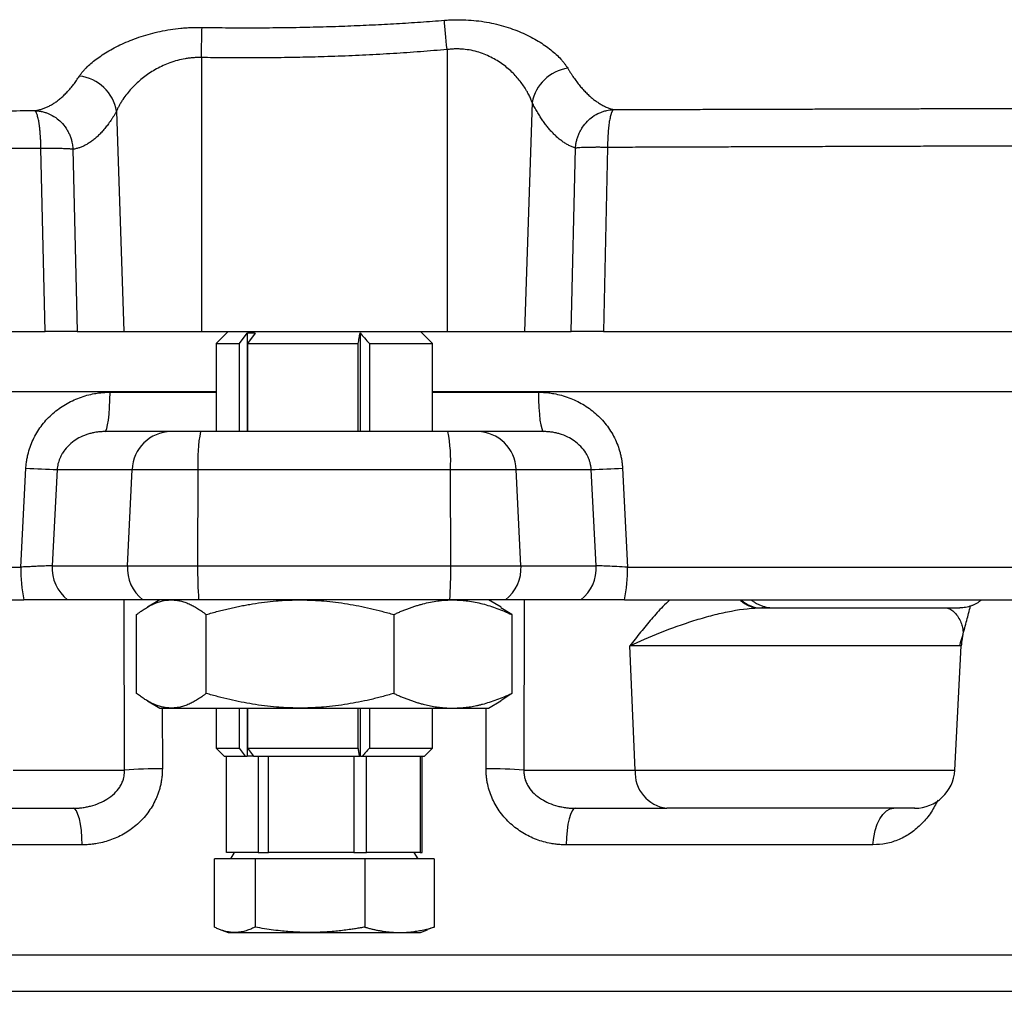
# Model space of a CAD drawing. Extents: x 167 to 762, y 3 to 2086.
# Tile 4 of 16: x 426 to 549, y 149 to 271. Entities that reach past the tile are written whole.
import ezdxf

# ---------------------------------------------------------------- set-up
doc = ezdxf.new("R2010")
doc.units = 0
doc.layers.get('0').update_dxf_attribs({"linetype": 'CONTINUOUS'})

msp = doc.modelspace()

# ---------------------------------------------------------------- linework, layer by layer
at = {"color": 7, "linetype": 'CONTINUOUS'}
for p, q in [((479.67, 266.91), (479.67, 231.75)), ((449.01, 265.91), (449.01, 231.75)), ((490.29, 260.31), (489.33, 231.75)), ((438.43, 259.21), (439.35, 231.75)), ((429.5, 231.75), (428.98, 254.55)), ((432.97, 254.47), (433.5, 231.75)), ((495.18, 231.75), (495.71, 254.62)), ((499.7, 254.71), (499.18, 231.75)), ((342.54, 231.75), (429.5, 231.75)), ((433.5, 231.75), (439.35, 231.75)), ((439.35, 231.75), (449.01, 231.75)), ((449.01, 231.75), (479.67, 231.75)), ((452.34, 231.75), (450.84, 230.25)), ((453.75, 230.25), (454.72, 231.54)), ((454.72, 231.54), (454.72, 219.25)), ((455.72, 231.54), (454.75, 230.25)), ((468.81, 231.57), (468.81, 219.25)), ((477.84, 230.25), (476.34, 231.75)), ((479.67, 231.75), (489.33, 231.75)), ((489.33, 231.75), (495.18, 231.75)), ((499.18, 231.75), (586.14, 231.75)), ((450.84, 230.25), (450.84, 219.25)), ((450.84, 230.25), (453.75, 230.25)), ((453.75, 219.25), (453.75, 230.25)), ((454.75, 230.25), (454.75, 219.25)), ((454.75, 230.25), (468.59, 230.25)), ((468.59, 219.25), (468.59, 230.25)), ((469.98, 230.25), (477.84, 230.25)), ((469.98, 230.25), (469.98, 219.25)), ((477.84, 219.25), (477.84, 230.25)), ((262.28, 224.25), (450.84, 224.25)), ((437.61, 224.16), (450.84, 224.16)), ((477.84, 224.25), (666.4, 224.25)), ((477.84, 224.16), (491.07, 224.16)), ((445.21, 219.25), (436.95, 219.25)), ((491.73, 219.25), (483.47, 219.25)), ((426.48, 202.33), (427.11, 214.68)), ((431.02, 214.51), (430.39, 202.51)), ((431.02, 214.51), (440.39, 214.51)), ((439.78, 202.51), (440.39, 214.51)), ((440.39, 214.51), (448.59, 214.51)), ((448.55, 202.51), (448.59, 214.51)), ((448.59, 214.51), (480.09, 214.51)), ((480.13, 202.51), (480.09, 214.51)), ((480.09, 214.51), (488.29, 214.51)), ((488.9, 202.51), (488.29, 214.51)), ((488.29, 214.51), (497.66, 214.51)), ((498.29, 202.51), (497.66, 214.51)), ((501.57, 214.68), (502.2, 202.33)), ((265.46, 202.33), (426.48, 202.33)), ((430.39, 202.51), (439.78, 202.51)), ((439.78, 202.51), (448.55, 202.51)), ((448.55, 202.51), (480.13, 202.51)), ((480.13, 202.51), (488.9, 202.51)), ((488.9, 202.51), (498.29, 202.51)), ((502.2, 202.33), (663.22, 202.33)), ((441.7, 198.25), (432.32, 198.25)), ((439.41, 176.99), (439.37, 198.25)), ((443.84, 198.25), (442.27, 197.34)), ((486.41, 197.34), (484.84, 198.25)), ((496.36, 198.25), (486.98, 198.25)), ((489.31, 198.25), (489.27, 176.99)), ((487.75, 196.42), (486.38, 197.27)), ((518.85, 197.25), (519.13, 197.32)), ((518.85, 197.25), (520.17, 197.25)), ((520.52, 197.25), (543.67, 197.25)), ((440.93, 186.58), (440.93, 196.42)), ((449.61, 186.58), (449.61, 196.42)), ((473.03, 196.42), (473.03, 186.58)), ((487.75, 196.42), (487.75, 186.58)), ((544.02, 193.74), (543.96, 193.38)), ((503.14, 176.99), (502.49, 192.51)), ((543.85, 192.51), (502.49, 192.51)), ((543.03, 176.99), (543.85, 192.51)), ((442.27, 185.66), (443.84, 184.75)), ((484.84, 184.75), (486.38, 185.64)), ((487.75, 186.58), (486.38, 185.64)), ((443.84, 184.75), (445.27, 184.75)), ((444.12, 184.75), (444.14, 177.16)), ((445.27, 184.75), (461.32, 184.75)), ((450.84, 184.75), (450.84, 179.75)), ((453.75, 179.75), (453.75, 184.75)), ((454.72, 184.75), (454.72, 178.75)), ((454.75, 184.75), (454.75, 179.75)), ((461.32, 184.75), (480.39, 184.75)), ((468.59, 179.75), (468.59, 184.75)), ((468.81, 184.75), (468.81, 178.75)), ((469.98, 184.75), (469.98, 179.75)), ((477.84, 179.75), (477.84, 184.75)), ((480.39, 184.75), (484.84, 184.75)), ((484.54, 177.16), (484.56, 184.75)), ((450.84, 179.75), (451.84, 178.75)), ((450.84, 179.75), (453.75, 179.75)), ((454.5, 178.75), (453.75, 179.75)), ((454.75, 179.75), (468.59, 179.75)), ((454.75, 179.75), (455.5, 178.75)), ((469.98, 179.75), (477.84, 179.75)), ((476.84, 178.75), (477.84, 179.75)), ((451.84, 178.75), (454.5, 178.75)), ((452.13, 166.75), (452.13, 178.75)), ((454.5, 178.75), (454.72, 178.75)), ((455.5, 178.75), (454.72, 178.75)), ((455.5, 178.75), (468.76, 178.75)), ((456.09, 178.75), (456.09, 166.75)), ((457.39, 166.75), (457.39, 178.75)), ((468.05, 178.75), (468.05, 166.75)), ((468.76, 178.75), (468.8, 178.75)), ((468.87, 178.75), (468.8, 178.75)), ((468.87, 178.75), (469.1, 178.75)), ((469.1, 178.75), (476.84, 178.75)), ((469.6, 166.75), (469.6, 178.75)), ((476.31, 178.75), (476.31, 166.75)), ((476.55, 166.75), (476.55, 178.75)), ((425.54, 176.99), (439.41, 176.99)), ((489.27, 176.99), (503.14, 176.99)), ((503.14, 176.99), (543.03, 176.99)), ((421.58, 172.25), (432.99, 172.25)), ((495.69, 172.25), (507.1, 172.25)), ((434.15, 167.68), (395.85, 167.68)), ((532.83, 167.68), (494.53, 167.68)), ((450.63, 157.42), (450.63, 165.95)), ((455.72, 165.95), (450.63, 165.95)), ((453.25, 166.75), (452.13, 166.75)), ((453.09, 166.75), (452.63, 165.95)), ((454.96, 166.75), (453.25, 166.75)), ((456.09, 166.75), (454.96, 166.75)), ((469.42, 165.95), (455.72, 165.95)), ((455.72, 165.95), (455.72, 157.42)), ((456.09, 166.75), (457.39, 166.75)), ((460.41, 166.75), (457.39, 166.75)), ((465.03, 166.75), (460.41, 166.75)), ((468.05, 166.75), (465.03, 166.75)), ((468.05, 166.75), (469.6, 166.75)), ((469.42, 165.95), (469.42, 157.42)), ((478.05, 165.95), (469.42, 165.95)), ((471.5, 166.75), (469.6, 166.75)), ((474.4, 166.75), (471.5, 166.75)), ((476.31, 166.75), (474.4, 166.75)), ((476.05, 165.95), (475.58, 166.75)), ((476.31, 166.75), (476.55, 166.75)), ((478.05, 165.95), (478.05, 157.42)), ((478.05, 157.42), (477.24, 157.11)), ((451.43, 157.08), (452.34, 156.75)), ((452.34, 156.75), (453.18, 156.75)), ((453.18, 156.75), (462.57, 156.75)), ((462.57, 156.75), (473.73, 156.75)), ((473.73, 156.75), (476.34, 156.75)), ((476.34, 156.75), (477.25, 157.08)), ((334.94, 153.98), (464.34, 153.98)), ((464.34, 153.98), (593.74, 153.98))]:
    msp.add_line(p, q, dxfattribs=at)
at = {"color": 7, "linetype": 'CONTINUOUS', "flags": 128}
for points in [[(479.67, 266.91), (479.62, 267.44), (479.58, 267.95), (479.53, 268.45), (479.49, 268.93), (479.45, 269.39), (479.41, 269.82), (479.37, 270.21), (479.34, 270.57)], [(449.01, 265.91), (449.02, 266.46), (449.03, 266.99), (449.04, 267.51), (449.05, 268.01), (449.06, 268.48), (449.07, 268.92), (449.08, 269.32), (449.09, 269.68)], [(436.95, 219.25), (437.08, 219.34), (437.2, 219.62), (437.31, 220.07), (437.41, 220.68), (437.49, 221.42), (437.56, 222.27), (437.6, 223.2), (437.61, 224.16)], [(491.07, 224.16), (491.08, 223.2), (491.12, 222.27), (491.19, 221.42), (491.27, 220.68), (491.37, 220.07), (491.48, 219.62), (491.6, 219.34), (491.73, 219.25)], [(434.15, 167.68), (434.11, 168.59), (434.03, 169.46), (433.92, 170.25), (433.78, 170.93), (433.6, 171.49), (433.41, 171.91), (433.21, 172.16), (432.99, 172.25)], [(495.69, 172.25), (495.47, 172.16), (495.27, 171.91), (495.08, 171.49), (494.9, 170.93), (494.76, 170.25), (494.65, 169.46), (494.57, 168.59), (494.53, 167.68)], [(532.83, 167.68), (532.92, 168.59), (533.09, 169.46), (533.35, 170.25), (533.68, 170.93), (534.06, 171.49), (534.5, 171.91), (534.96, 172.16), (535.45, 172.25)]]:
    msp.add_lwpolyline(points, dxfattribs=at)
at = {"color": 7, "linetype": 'CONTINUOUS'}
for centre, radius, start, end in [((495.55, 259.28), 5.36, 98.7636, 168.9094), ((433.16, 258.29), 5.35, 9.9676, 83.1625), ((445.29, 214.34), 4.91, 90.941, 178.0438), ((466.88, 215.65), 18.33, 168.6737, 183.5604), ((461.8, 215.65), 18.33, 356.4396, 11.3263), ((483.39, 214.34), 4.91, 1.9562, 89.059), ((438.5, 425.67), 211.29, 266.9116, 267.971), ((490.18, 425.67), 211.29, 272.029, 273.0884), ((444.72, 201.94), 18.24, 178.7672, 191.6847), ((435.45, 202.23), 5.07, 176.8363, 231.7861), ((444.84, 202.23), 5.07, 176.8362, 231.7861), ((501.76, 201.98), 53.22, 179.4297, 184.0212), ((426.92, 201.98), 53.22, 355.9789, 0.5702), ((483.84, 202.23), 5.07, 308.214, 3.1637), ((493.23, 202.23), 5.07, 308.2139, 3.1637), ((483.96, 201.94), 18.24, 348.3153, 1.2328), ((518.74, 200.82), 3.58, 227.3271, 267.1037), ((518.91, 200.91), 3.67, 227.9961, 269.0922), ((548.84, 192.25), 5, 166.9016, 177), ((443.3, 135.63), 41.54, 88.8451, 95.3737), ((485.38, 135.63), 41.54, 84.6263, 91.1549), ((507.64, 176.73), 4.51, 176.7053, 263.0871), ((538.04, 177.25), 5, 270, 357)]:
    msp.add_arc(centre, radius, start, end, dxfattribs=at)
for points, knots in [([(449.09, 269.68), (449.65, 269.67), (450.77, 269.65), (452.45, 269.64), (454.13, 269.63), (455.82, 269.63), (457.5, 269.64), (459.18, 269.66), (460.86, 269.68), (462.54, 269.72), (464.69, 269.77), (467.29, 269.86), (470.34, 269.99), (473.36, 270.15), (476.36, 270.34), (478.35, 270.49), (479.34, 270.57)], [0, 0, 0, 0, 0.055606, 0.111189, 0.166758, 0.222316, 0.277866, 0.333412, 0.388958, 0.444508, 0.500065, 0.60155, 0.702245, 0.80219, 0.901429, 1, 1, 1, 1]), ([(479.34, 270.57), (479.45, 270.58), (479.68, 270.59), (480.01, 270.61), (480.35, 270.63), (480.68, 270.63), (481.01, 270.64), (481.35, 270.64), (481.68, 270.63), (482.34, 270.6), (483.33, 270.53), (484.6, 270.35), (485.84, 270.09), (487.41, 269.66), (489.23, 268.97), (490.8, 268.14), (491.9, 267.43), (492.64, 266.87), (493.31, 266.3), (493.79, 265.82), (494.12, 265.44), (494.35, 265.15), (494.56, 264.86), (494.68, 264.67), (494.73, 264.58)], [0, 0, 0, 0, 0.015666, 0.031298, 0.046903, 0.06249, 0.078068, 0.093645, 0.109231, 0.124834, 0.187175, 0.250007, 0.311943, 0.37476, 0.499814, 0.624846, 0.687075, 0.749525, 0.812204, 0.874605, 0.906244, 0.937663, 0.968902, 1, 1, 1, 1]), ([(433.79, 263.6), (433.82, 263.65), (433.89, 263.75), (434, 263.89), (434.11, 264.04), (434.23, 264.19), (434.37, 264.34), (434.51, 264.5), (434.78, 264.77), (435.21, 265.18), (435.88, 265.71), (436.63, 266.24), (437.73, 266.93), (439.3, 267.73), (441.09, 268.43), (442.64, 268.9), (443.86, 269.19), (445.13, 269.42), (446.21, 269.56), (447.09, 269.63), (447.75, 269.67), (448.42, 269.69), (448.86, 269.68), (449.09, 269.68)], [0, 0, 0, 0, 0.017654, 0.035357, 0.053118, 0.070944, 0.088842, 0.106821, 0.124888, 0.186936, 0.249481, 0.312299, 0.375172, 0.499296, 0.624038, 0.686967, 0.749046, 0.8121, 0.874481, 0.905981, 0.937357, 0.968675, 1, 1, 1, 1]), ([(479.67, 266.91), (479.11, 266.87), (478.01, 266.77), (476.34, 266.64), (474.66, 266.52), (472.97, 266.41), (471.27, 266.31), (469.55, 266.22), (467.83, 266.14), (466.1, 266.07), (463.91, 266), (461.29, 265.93), (458.22, 265.88), (455.15, 265.86), (452.08, 265.87), (450.04, 265.9), (449.01, 265.91)], [0, 0, 0, 0, 0.054187, 0.108711, 0.163575, 0.21878, 0.274329, 0.330224, 0.386468, 0.443061, 0.500006, 0.599999, 0.699985, 0.799974, 0.899975, 1, 1, 1, 1]), ([(490.29, 260.31), (490.27, 260.37), (490.22, 260.51), (490.13, 260.73), (490.03, 260.96), (489.91, 261.22), (489.77, 261.49), (489.61, 261.78), (489.36, 262.18), (488.89, 262.87), (488.08, 263.84), (487.06, 264.76), (486.12, 265.42), (485.35, 265.87), (484.53, 266.26), (483.64, 266.59), (482.7, 266.83), (481.87, 266.95), (481.2, 266.99), (480.69, 266.99), (480.18, 266.97), (479.84, 266.93), (479.67, 266.91)], [0, 0, 0, 0, 0.021133, 0.044223, 0.069273, 0.096285, 0.125263, 0.156563, 0.187905, 0.250368, 0.37489, 0.499932, 0.564779, 0.624808, 0.688998, 0.749446, 0.813075, 0.874582, 0.905875, 0.937151, 0.968497, 1, 1, 1, 1]), ([(449.01, 265.91), (448.93, 265.92), (448.76, 265.92), (448.51, 265.92), (448.25, 265.91), (448, 265.89), (447.75, 265.87), (447.49, 265.84), (447.24, 265.81), (446.75, 265.73), (446.02, 265.57), (445.1, 265.28), (444.22, 264.92), (443.13, 264.37), (441.92, 263.56), (440.92, 262.71), (440.21, 261.98), (439.7, 261.37), (439.27, 260.8), (438.96, 260.3), (438.74, 259.91), (438.56, 259.55), (438.47, 259.32), (438.43, 259.21)], [0, 0, 0, 0, 0.0155685, 0.0311635, 0.046794, 0.062469, 0.0781975, 0.0939884, 0.1098503, 0.125792, 0.1871531, 0.2513086, 0.3119429, 0.3766667, 0.5012919, 0.6258477, 0.6806019, 0.7510464, 0.8302607, 0.8750956, 0.9201303, 0.9617615, 1, 1, 1, 1]), ([(494.73, 264.58), (494.79, 264.48), (494.91, 264.28), (495.1, 263.99), (495.28, 263.7), (495.47, 263.43), (495.66, 263.16), (495.85, 262.9), (496.05, 262.64), (496.24, 262.4), (496.44, 262.16), (496.65, 261.93), (496.85, 261.71), (497.06, 261.5), (497.27, 261.29), (497.54, 261.05), (497.87, 260.76), (498.27, 260.46), (498.68, 260.19), (499.11, 259.94), (499.54, 259.73), (499.99, 259.55), (500.3, 259.47), (500.45, 259.43)], [0, 0, 0, 0, 0.034385, 0.068993, 0.10382, 0.138862, 0.174115, 0.209573, 0.245233, 0.281089, 0.317138, 0.353373, 0.38979, 0.426385, 0.463152, 0.500086, 0.567053, 0.635599, 0.705671, 0.777209, 0.850152, 0.924438, 1, 1, 1, 1]), ([(428.17, 259.29), (428.25, 259.3), (428.4, 259.32), (428.62, 259.36), (428.84, 259.41), (429.06, 259.48), (429.28, 259.55), (429.49, 259.63), (429.7, 259.71), (429.9, 259.81), (430.11, 259.91), (430.31, 260.02), (430.51, 260.14), (430.7, 260.27), (430.9, 260.4), (431.16, 260.6), (431.5, 260.87), (431.9, 261.25), (432.3, 261.65), (432.69, 262.09), (433.07, 262.56), (433.43, 263.06), (433.67, 263.42), (433.79, 263.6)], [0, 0, 0, 0, 0.037834, 0.07537, 0.112601, 0.149521, 0.186122, 0.222398, 0.258342, 0.293948, 0.329209, 0.364119, 0.398671, 0.432861, 0.466682, 0.500128, 0.573672, 0.64656, 0.718757, 0.790232, 0.860951, 0.930883, 1, 1, 1, 1]), ([(365.42, 259.25), (365.86, 259.25), (366.75, 259.25), (368.1, 259.25), (369.46, 259.25), (370.84, 259.25), (372.22, 259.25), (373.62, 259.25), (375.03, 259.25), (376.45, 259.25), (377.88, 259.25), (379.33, 259.25), (380.78, 259.25), (382.25, 259.25), (383.73, 259.25), (385.23, 259.25), (386.73, 259.25), (388.25, 259.25), (389.78, 259.25), (391.32, 259.25), (392.87, 259.26), (394.43, 259.26), (396.01, 259.26), (397.6, 259.26), (399.2, 259.26), (400.81, 259.26), (402.44, 259.26), (404.07, 259.26), (405.72, 259.26), (407.38, 259.27), (409.05, 259.27), (410.73, 259.27), (412.43, 259.27), (414.13, 259.27), (415.85, 259.27), (417.58, 259.28), (419.31, 259.28), (421.07, 259.28), (422.83, 259.28), (424.6, 259.28), (426.38, 259.29), (427.58, 259.29), (428.17, 259.29)], [0, 0, 0, 0, 0.022585, 0.045294, 0.068125, 0.091079, 0.114156, 0.137356, 0.160679, 0.184125, 0.207695, 0.231388, 0.255205, 0.279145, 0.303209, 0.327397, 0.351709, 0.376144, 0.400704, 0.425388, 0.450196, 0.475128, 0.500185, 0.525366, 0.550672, 0.576101, 0.601656, 0.627335, 0.653139, 0.679068, 0.705122, 0.731302, 0.757606, 0.784036, 0.810592, 0.837273, 0.864079, 0.891012, 0.91807, 0.945254, 0.972564, 1, 1, 1, 1]), ([(428.17, 259.29), (428.25, 259.29), (428.38, 259.28), (428.58, 259.26), (428.75, 259.24), (428.9, 259.22), (429.15, 259.17), (429.48, 259.09), (430.1, 258.86), (430.8, 258.48), (431.54, 257.85), (432.05, 257.24), (432.38, 256.67), (432.59, 256.23), (432.75, 255.79), (432.86, 255.39), (432.92, 255.05), (432.96, 254.75), (432.97, 254.56), (432.97, 254.47)], [0, 0, 0, 0, 0.0294069, 0.0558229, 0.0792469, 0.0996789, 0.11712, 0.1830793, 0.2407786, 0.3840152, 0.4999221, 0.6307686, 0.6995005, 0.7592319, 0.8254906, 0.8828904, 0.9241897, 0.96266, 1, 1, 1, 1]), ([(428.98, 254.55), (428.98, 254.63), (428.98, 254.79), (428.98, 255.02), (428.97, 255.25), (428.96, 255.49), (428.95, 255.72), (428.94, 255.95), (428.92, 256.18), (428.9, 256.4), (428.88, 256.63), (428.86, 256.84), (428.84, 257.06), (428.82, 257.27), (428.79, 257.47), (428.76, 257.66), (428.71, 258.01), (428.61, 258.47), (428.5, 258.82), (428.42, 259.01), (428.37, 259.11), (428.31, 259.19), (428.25, 259.26), (428.2, 259.28), (428.17, 259.29)], [0, 0, 0, 0, 0.0315863, 0.063407, 0.0954662, 0.1277681, 0.1603169, 0.1931165, 0.2261709, 0.2594839, 0.2930591, 0.3269, 0.3610101, 0.3953924, 0.4300499, 0.4649853, 0.500201, 0.6231346, 0.758771, 0.7962376, 0.839092, 0.8873377, 0.9409751, 1, 1, 1, 1]), ([(495.71, 254.62), (495.64, 254.64), (495.5, 254.68), (495.3, 254.76), (495.09, 254.85), (494.89, 254.95), (494.68, 255.06), (494.48, 255.17), (494.28, 255.3), (494.08, 255.44), (493.88, 255.59), (493.68, 255.74), (493.48, 255.91), (493.29, 256.09), (493.09, 256.27), (492.85, 256.52), (492.56, 256.84), (492.22, 257.25), (491.88, 257.68), (491.56, 258.15), (491.23, 258.64), (490.91, 259.16), (490.6, 259.72), (490.39, 260.11), (490.29, 260.31)], [0, 0, 0, 0, 0.036045, 0.072017, 0.10792, 0.14376, 0.179543, 0.215274, 0.25096, 0.286606, 0.322218, 0.357802, 0.393363, 0.428907, 0.46444, 0.499969, 0.563074, 0.62594, 0.688599, 0.751087, 0.813436, 0.875682, 0.937858, 1, 1, 1, 1]), ([(495.71, 254.62), (495.71, 254.69), (495.72, 254.83), (495.75, 255.04), (495.78, 255.26), (495.84, 255.55), (495.94, 255.92), (496.1, 256.35), (496.31, 256.79), (496.64, 257.35), (497.14, 257.96), (497.87, 258.58), (498.55, 258.97), (499.16, 259.2), (499.57, 259.31), (500.01, 259.39), (500.29, 259.41), (500.45, 259.43)], [0, 0, 0, 0, 0.027866, 0.056258, 0.085914, 0.117359, 0.174788, 0.241068, 0.300812, 0.36943, 0.500095, 0.616074, 0.758962, 0.816821, 0.882672, 0.933018, 1, 1, 1, 1]), ([(500.45, 259.43), (500.44, 259.42), (500.41, 259.4), (500.38, 259.37), (500.34, 259.33), (500.31, 259.28), (500.28, 259.23), (500.25, 259.17), (500.22, 259.11), (500.2, 259.05), (500.13, 258.88), (500.04, 258.54), (499.94, 258.03), (499.87, 257.57), (499.83, 257.2), (499.79, 256.81), (499.76, 256.4), (499.74, 255.98), (499.72, 255.56), (499.7, 255.13), (499.7, 254.85), (499.7, 254.71)], [0, 0, 0, 0, 0.0317564, 0.0622923, 0.0916069, 0.1196999, 0.1465711, 0.1722207, 0.1966491, 0.2198571, 0.2418453, 0.3763284, 0.4998909, 0.565284, 0.6298126, 0.6934952, 0.7563524, 0.8184069, 0.8796826, 0.940205, 1, 1, 1, 1]), ([(500.45, 259.43), (500.91, 259.43), (501.81, 259.43), (503.17, 259.43), (504.51, 259.44), (505.83, 259.44), (507.13, 259.44), (508.42, 259.45), (509.69, 259.45), (510.95, 259.45), (512.19, 259.46), (513.41, 259.46), (514.62, 259.46), (515.81, 259.47), (516.99, 259.47), (518.15, 259.47), (519.29, 259.48), (520.42, 259.48), (521.53, 259.48), (522.62, 259.49), (523.7, 259.49), (524.76, 259.49), (525.81, 259.5), (526.84, 259.5), (527.86, 259.5), (528.85, 259.51), (529.84, 259.51), (530.81, 259.51), (531.76, 259.51), (532.69, 259.52), (533.61, 259.52), (534.52, 259.52), (535.41, 259.53), (536.28, 259.53), (537.14, 259.53), (537.98, 259.53), (538.81, 259.54), (539.62, 259.54), (540.42, 259.54), (541.2, 259.54), (541.96, 259.55), (542.72, 259.55), (543.45, 259.55), (544.17, 259.55), (544.88, 259.56), (545.57, 259.56), (546.24, 259.56), (548.44, 259.57), (552.35, 259.58), (557.81, 259.6), (563.32, 259.62), (567.8, 259.64), (571.4, 259.66), (574.12, 259.67), (576.77, 259.68), (579.36, 259.69), (581.87, 259.7), (584.32, 259.71), (586.7, 259.73), (588.25, 259.73), (589.02, 259.74)], [0, 0, 0, 0, 0.014367, 0.02858, 0.04264, 0.056547, 0.0703, 0.0839, 0.097346, 0.110638, 0.123776, 0.136761, 0.149591, 0.162267, 0.174789, 0.187156, 0.19937, 0.211428, 0.223332, 0.235082, 0.246677, 0.258116, 0.269402, 0.280532, 0.291507, 0.302327, 0.312992, 0.323501, 0.333855, 0.344054, 0.354098, 0.363986, 0.373719, 0.383296, 0.392717, 0.401983, 0.411092, 0.420046, 0.428845, 0.437487, 0.445973, 0.454303, 0.462477, 0.470495, 0.478356, 0.486061, 0.49361, 0.501003, 0.559631, 0.625945, 0.687799, 0.750496, 0.783638, 0.816222, 0.848248, 0.879716, 0.910627, 0.940978, 0.970769, 1, 1, 1, 1]), ([(438.43, 259.21), (438.37, 259.11), (438.25, 258.91), (438.07, 258.61), (437.89, 258.33), (437.7, 258.05), (437.52, 257.79), (437.33, 257.54), (437.14, 257.29), (436.95, 257.06), (436.76, 256.83), (436.57, 256.61), (436.38, 256.41), (436.18, 256.21), (435.99, 256.03), (435.73, 255.79), (435.4, 255.53), (435, 255.25), (434.6, 255.01), (434.2, 254.82), (433.8, 254.66), (433.39, 254.54), (433.11, 254.49), (432.97, 254.47)], [0, 0, 0, 0, 0.035542, 0.071085, 0.106636, 0.142202, 0.177788, 0.213402, 0.249048, 0.284735, 0.320467, 0.356252, 0.392095, 0.428002, 0.463981, 0.500037, 0.571108, 0.642219, 0.713417, 0.784749, 0.856259, 0.927995, 1, 1, 1, 1]), ([(428.98, 254.55), (428.53, 254.55), (427.62, 254.55), (426.25, 254.55), (424.89, 254.55), (423.52, 254.55), (422.16, 254.54), (420.79, 254.54), (419.43, 254.54), (418.07, 254.54), (416.71, 254.54), (415.35, 254.54), (413.99, 254.53), (412.64, 254.53), (411.28, 254.53), (409.93, 254.53), (408.58, 254.53), (407.22, 254.53), (405.88, 254.53), (404.53, 254.53), (403.18, 254.52), (401.84, 254.52), (400.49, 254.52), (399.15, 254.52), (397.81, 254.52), (396.48, 254.52), (395.14, 254.52), (393.81, 254.52), (392.48, 254.52), (391.15, 254.52), (389.82, 254.51), (388.5, 254.51), (387.18, 254.51), (385.86, 254.51), (384.54, 254.51), (383.23, 254.51), (381.92, 254.51), (380.61, 254.51), (379.31, 254.51), (378, 254.51), (376.7, 254.51), (375.41, 254.51), (374.11, 254.51), (372.82, 254.51), (371.54, 254.51), (370.25, 254.51), (368.97, 254.51), (368.12, 254.51), (367.7, 254.51)], [0, 0, 0, 0, 0.021383, 0.042781, 0.064196, 0.085626, 0.107072, 0.128534, 0.150011, 0.171505, 0.193014, 0.21454, 0.236081, 0.257638, 0.27921, 0.300799, 0.322403, 0.344024, 0.36566, 0.387312, 0.40898, 0.430663, 0.452363, 0.474078, 0.495809, 0.517556, 0.539319, 0.561098, 0.582892, 0.604703, 0.626529, 0.648371, 0.670229, 0.692103, 0.713993, 0.735898, 0.757819, 0.779757, 0.80171, 0.823678, 0.845663, 0.867664, 0.88968, 0.911712, 0.933761, 0.955825, 0.977904, 1, 1, 1, 1]), ([(432.97, 254.47), (432.96, 254.47), (432.92, 254.47), (432.84, 254.48), (432.73, 254.49), (432.6, 254.51), (432.39, 254.52), (432.04, 254.54), (431.65, 254.55), (431.31, 254.55), (431.09, 254.56), (430.83, 254.56), (430.53, 254.56), (430.2, 254.56), (429.83, 254.56), (429.42, 254.56), (429.13, 254.56), (428.98, 254.55)], [0, 0, 0, 0, 0.035439, 0.077647, 0.126624, 0.18237, 0.244881, 0.358642, 0.499924, 0.544639, 0.594439, 0.649324, 0.709293, 0.774346, 0.844481, 0.9197, 1, 1, 1, 1]), ([(499.7, 254.71), (499.62, 254.71), (499.47, 254.71), (499.25, 254.71), (499.05, 254.71), (498.85, 254.71), (498.66, 254.72), (498.48, 254.72), (498.31, 254.72), (498.14, 254.71), (497.99, 254.71), (497.85, 254.71), (497.72, 254.71), (497.59, 254.71), (497.48, 254.71), (497.37, 254.71), (497.27, 254.7), (497, 254.7), (496.64, 254.69), (496.26, 254.67), (495.99, 254.65), (495.82, 254.63), (495.74, 254.62), (495.71, 254.62)], [0, 0, 0, 0, 0.040794, 0.080316, 0.118567, 0.155548, 0.191257, 0.225695, 0.258861, 0.290756, 0.32138, 0.350733, 0.378814, 0.405624, 0.431163, 0.45543, 0.478426, 0.500151, 0.641421, 0.755188, 0.855575, 0.937183, 1, 1, 1, 1]), ([(586.58, 255.05), (586.18, 255.05), (585.38, 255.05), (584.19, 255.04), (582.99, 255.03), (581.79, 255.03), (580.59, 255.02), (579.39, 255.01), (578.2, 255.01), (577, 255), (575.81, 255), (574.61, 254.99), (573.42, 254.98), (572.22, 254.98), (571.03, 254.97), (569.84, 254.97), (568.65, 254.96), (567.47, 254.95), (565.27, 254.94), (561.84, 254.93), (556.93, 254.91), (551.35, 254.88), (546.41, 254.86), (542.38, 254.85), (539.49, 254.84), (536.61, 254.83), (533.73, 254.82), (530.85, 254.81), (527.98, 254.8), (525.12, 254.79), (522.26, 254.78), (519.41, 254.77), (516.56, 254.76), (513.73, 254.75), (510.9, 254.74), (508.09, 254.73), (505.28, 254.72), (502.49, 254.71), (500.63, 254.71), (499.7, 254.71)], [0, 0, 0, 0, 0.015447, 0.030823, 0.046127, 0.061359, 0.076519, 0.091607, 0.106624, 0.121569, 0.136442, 0.151244, 0.165974, 0.180632, 0.195218, 0.209732, 0.224175, 0.238546, 0.252846, 0.303676, 0.361645, 0.426753, 0.498999, 0.531845, 0.564486, 0.596923, 0.629156, 0.661184, 0.693008, 0.724627, 0.756042, 0.787252, 0.818258, 0.849059, 0.879656, 0.910049, 0.940237, 0.970221, 1, 1, 1, 1]), ([(433.5, 231.75), (433.48, 231.75), (433.44, 231.75), (433.36, 231.75), (433.29, 231.75), (433.2, 231.75), (433.11, 231.75), (433, 231.75), (432.9, 231.75), (432.79, 231.75), (432.67, 231.75), (432.55, 231.75), (432.42, 231.75), (432.3, 231.75), (432.17, 231.75), (431.98, 231.75), (431.73, 231.75), (431.39, 231.75), (431.04, 231.75), (430.67, 231.75), (430.29, 231.75), (429.9, 231.75), (429.63, 231.75), (429.5, 231.75)], [0, 0, 0, 0, 0.038684, 0.077095, 0.115181, 0.152888, 0.190167, 0.226968, 0.263248, 0.298962, 0.334071, 0.368538, 0.40233, 0.435415, 0.467767, 0.499362, 0.570408, 0.64203, 0.713979, 0.786002, 0.857846, 0.929259, 1, 1, 1, 1]), ([(454.72, 231.54), (454.79, 231.55), (454.92, 231.56), (455.12, 231.57), (455.32, 231.57), (455.52, 231.56), (455.65, 231.55), (455.72, 231.54)], [0, 0, 0, 0, 0.200364, 0.400182, 0.599818, 0.799636, 1, 1, 1, 1]), ([(468.59, 230.25), (468.63, 230.47), (468.7, 230.92), (468.77, 231.35), (468.81, 231.57)], [0, 0, 0, 0, 0.513396, 1, 1, 1, 1]), ([(468.81, 231.57), (469, 231.35), (469.39, 230.92), (469.78, 230.47), (469.98, 230.25)], [0, 0, 0, 0, 0.486604, 1, 1, 1, 1]), ([(499.18, 231.75), (499.11, 231.75), (498.97, 231.75), (498.76, 231.75), (498.55, 231.75), (498.34, 231.75), (498.13, 231.75), (497.93, 231.75), (497.73, 231.75), (497.54, 231.75), (497.35, 231.75), (497.16, 231.75), (496.99, 231.75), (496.81, 231.75), (496.61, 231.75), (496.38, 231.75), (496.13, 231.75), (495.89, 231.75), (495.67, 231.75), (495.48, 231.75), (495.31, 231.75), (495.23, 231.75), (495.18, 231.75)], [0, 0, 0, 0, 0.037901, 0.076027, 0.114341, 0.152805, 0.191382, 0.230033, 0.268719, 0.307399, 0.346035, 0.384588, 0.423017, 0.461286, 0.499357, 0.563461, 0.630508, 0.700263, 0.772444, 0.846718, 0.922707, 1, 1, 1, 1]), ([(427.11, 214.68), (427.12, 214.78), (427.13, 214.96), (427.16, 215.24), (427.19, 215.52), (427.24, 215.79), (427.29, 216.07), (427.35, 216.34), (427.47, 216.84), (427.7, 217.55), (428.09, 218.45), (428.57, 219.3), (429.32, 220.37), (430.44, 221.55), (431.76, 222.51), (432.9, 223.11), (433.8, 223.49), (434.72, 223.79), (435.57, 223.98), (436.32, 224.09), (436.96, 224.15), (437.39, 224.16), (437.61, 224.16)], [0, 0, 0, 0, 0.017845, 0.035661, 0.053464, 0.071271, 0.089097, 0.106958, 0.124872, 0.187309, 0.250101, 0.312231, 0.374813, 0.499823, 0.624796, 0.686989, 0.749446, 0.812012, 0.874705, 0.916502, 0.958219, 1, 1, 1, 1]), ([(491.07, 224.16), (491.18, 224.16), (491.39, 224.16), (491.72, 224.14), (492.04, 224.12), (492.36, 224.09), (492.68, 224.04), (493.21, 223.96), (493.95, 223.79), (494.88, 223.49), (495.77, 223.12), (496.91, 222.51), (498.23, 221.56), (499.36, 220.37), (500.1, 219.31), (500.59, 218.46), (500.98, 217.56), (501.23, 216.78), (501.38, 216.15), (501.47, 215.66), (501.53, 215.18), (501.56, 214.85), (501.57, 214.68)], [0, 0, 0, 0, 0.020852, 0.041672, 0.062479, 0.083289, 0.104122, 0.124995, 0.187555, 0.250029, 0.312553, 0.37485, 0.499755, 0.62433, 0.687108, 0.749488, 0.811977, 0.87419, 0.905725, 0.937145, 0.96854, 1, 1, 1, 1]), ([(436.95, 219.25), (436.86, 219.25), (436.7, 219.24), (436.44, 219.23), (436.19, 219.21), (435.86, 219.17), (435.44, 219.09), (434.77, 218.91), (433.98, 218.61), (433.08, 218.08), (432.31, 217.42), (431.79, 216.76), (431.49, 216.25), (431.34, 215.91), (431.21, 215.57), (431.11, 215.22), (431.04, 214.86), (431.03, 214.63), (431.02, 214.51)], [0, 0, 0, 0, 0.031276, 0.062576, 0.0939, 0.125248, 0.18843, 0.250531, 0.386189, 0.50026, 0.632719, 0.749613, 0.793832, 0.836848, 0.878809, 0.919874, 0.960212, 1, 1, 1, 1]), ([(448.91, 219.25), (448.05, 219.25), (447.23, 219.25), (445.91, 219.25), (445.43, 219.25), (445.21, 219.25)], [0, 0, 0, 0, 0.5, 0.5, 1, 1, 1, 1]), ([(483.47, 219.25), (483.25, 219.25), (482.77, 219.25), (481.45, 219.25), (480.63, 219.25), (479.77, 219.25)], [0, 0, 0, 0, 0.5, 0.5, 1, 1, 1, 1]), ([(497.66, 214.51), (497.66, 214.57), (497.65, 214.7), (497.63, 214.9), (497.59, 215.09), (497.55, 215.28), (497.5, 215.47), (497.44, 215.66), (497.37, 215.85), (497.28, 216.04), (497.19, 216.23), (497.1, 216.41), (496.85, 216.82), (496.37, 217.43), (495.59, 218.08), (494.69, 218.61), (493.92, 218.91), (493.24, 219.09), (492.75, 219.18), (492.23, 219.24), (491.9, 219.24), (491.73, 219.25)], [0, 0, 0, 0, 0.021763, 0.043667, 0.065742, 0.088017, 0.110523, 0.133286, 0.156333, 0.179691, 0.203384, 0.227437, 0.251873, 0.368634, 0.500961, 0.614852, 0.750325, 0.807164, 0.875096, 0.937532, 1, 1, 1, 1]), ([(430.39, 202.51), (430.27, 202.51), (430.09, 202.5), (429.6, 202.48), (429.3, 202.47), (428.79, 202.45), (428.6, 202.44), (428.22, 202.42), (428.02, 202.41), (427.6, 202.39), (427.38, 202.38), (426.94, 202.36), (426.71, 202.35), (426.48, 202.33)], [0, 0, 0, 0, 0.25, 0.25, 0.5, 0.5, 0.625, 0.625, 0.75, 0.75, 0.875, 0.875, 1, 1, 1, 1]), ([(502.2, 202.33), (501.73, 202.36), (501.29, 202.38), (500.45, 202.42), (500.06, 202.44), (499.37, 202.47), (499.08, 202.48), (498.72, 202.5), (498.61, 202.5), (498.42, 202.51), (498.35, 202.51), (498.29, 202.51)], [0, 0, 0, 0, 0.25, 0.25, 0.5, 0.5, 0.75, 0.75, 0.875, 0.875, 1, 1, 1, 1]), ([(267.43, 198.25), (274.95, 198.25), (294.17, 198.25), (351.03, 198.25), (387.36, 198.25), (426.86, 198.25)], [0, 0, 0, 0, 0.5, 0.5, 1, 1, 1, 1]), ([(432.32, 198.25), (432.29, 198.25), (432.25, 198.25), (432.17, 198.25), (432.09, 198.25), (432, 198.25), (431.9, 198.25), (431.79, 198.25), (431.67, 198.25), (431.43, 198.25), (431, 198.25), (430.33, 198.25), (429.56, 198.25), (428.86, 198.25), (428.26, 198.25), (427.81, 198.25), (427.34, 198.25), (427.02, 198.25), (426.86, 198.25)], [0, 0, 0, 0, 0.031449, 0.062785, 0.094045, 0.12527, 0.156498, 0.187769, 0.219121, 0.250592, 0.375601, 0.500709, 0.625655, 0.750705, 0.813158, 0.875321, 0.9375, 1, 1, 1, 1]), ([(440.93, 196.42), (441.02, 196.49), (441.2, 196.63), (441.48, 196.83), (441.75, 197.02), (442.02, 197.19), (442.29, 197.35), (442.55, 197.5), (442.82, 197.64), (443.17, 197.8), (443.63, 197.98), (444.11, 198.11), (444.54, 198.2), (444.9, 198.24), (445.15, 198.24), (445.27, 198.25)], [0, 0, 0, 0, 0.0652375, 0.1295755, 0.193092, 0.2558712, 0.3180036, 0.3795861, 0.4407213, 0.5015182, 0.6267063, 0.7506928, 0.8341238, 0.9170763, 1, 1, 1, 1]), ([(448.67, 198.25), (448.59, 198.25), (448.41, 198.25), (448.15, 198.25), (447.9, 198.25), (447.64, 198.25), (447.39, 198.25), (447.13, 198.25), (446.88, 198.25), (446.64, 198.25), (446.09, 198.25), (445.26, 198.25), (444.25, 198.25), (443.36, 198.25), (442.77, 198.25), (442.4, 198.25), (442.18, 198.25), (442, 198.25), (441.83, 198.25), (441.75, 198.25), (441.7, 198.25)], [0, 0, 0, 0, 0.027243, 0.054379, 0.081438, 0.108453, 0.135453, 0.16247, 0.189535, 0.216679, 0.243932, 0.371945, 0.500013, 0.628025, 0.756093, 0.805047, 0.853733, 0.902333, 0.951029, 1, 1, 1, 1]), ([(445.27, 198.25), (445.34, 198.25), (445.49, 198.24), (445.71, 198.23), (445.93, 198.2), (446.16, 198.17), (446.49, 198.1), (446.93, 197.97), (447.47, 197.76), (448, 197.5), (448.53, 197.19), (449.07, 196.83), (449.43, 196.56), (449.61, 196.42)], [0, 0, 0, 0, 0.050221, 0.100366, 0.150535, 0.200827, 0.251341, 0.376095, 0.502215, 0.623249, 0.746055, 0.871412, 1, 1, 1, 1]), ([(480.01, 198.25), (479.48, 198.25), (478.44, 198.25), (476.87, 198.25), (475.31, 198.25), (473.74, 198.25), (472.17, 198.25), (470.61, 198.25), (469.04, 198.25), (467.47, 198.25), (465.91, 198.25), (464.34, 198.25), (462.77, 198.25), (461.21, 198.25), (459.64, 198.25), (458.07, 198.25), (456.51, 198.25), (454.94, 198.25), (453.37, 198.25), (451.81, 198.25), (450.24, 198.25), (449.2, 198.25), (448.67, 198.25)], [0, 0, 0, 0, 0.050059, 0.1001, 0.150124, 0.200133, 0.25013, 0.300116, 0.350095, 0.400067, 0.450034, 0.5, 0.549966, 0.599933, 0.649905, 0.699884, 0.74987, 0.799867, 0.849876, 0.8999, 0.949941, 1, 1, 1, 1]), ([(449.61, 196.42), (449.86, 196.49), (450.35, 196.63), (451.09, 196.83), (451.82, 197.02), (452.55, 197.19), (453.27, 197.35), (453.98, 197.5), (454.69, 197.63), (455.66, 197.8), (456.87, 197.98), (458.19, 198.11), (459.34, 198.2), (460.33, 198.24), (460.99, 198.24), (461.32, 198.25)], [0, 0, 0, 0, 0.06507, 0.129245, 0.192604, 0.255228, 0.317209, 0.378641, 0.439628, 0.500276, 0.625507, 0.749523, 0.833343, 0.916684, 1, 1, 1, 1]), ([(461.32, 198.25), (461.52, 198.25), (461.92, 198.24), (462.51, 198.23), (463.11, 198.2), (463.7, 198.17), (464.59, 198.1), (465.77, 197.98), (467.23, 197.76), (468.67, 197.5), (470.11, 197.19), (471.56, 196.83), (472.53, 196.56), (473.03, 196.42)], [0, 0, 0, 0, 0.050132, 0.100188, 0.150269, 0.200472, 0.250896, 0.37496, 0.50037, 0.621846, 0.745101, 0.870922, 1, 1, 1, 1]), ([(473.03, 196.42), (473.18, 196.49), (473.49, 196.63), (473.95, 196.83), (474.41, 197.01), (474.87, 197.19), (475.32, 197.35), (475.77, 197.5), (476.22, 197.63), (476.82, 197.8), (477.59, 197.98), (478.42, 198.11), (479.14, 198.2), (479.77, 198.24), (480.18, 198.24), (480.39, 198.25)], [0, 0, 0, 0, 0.064984, 0.129077, 0.192354, 0.254899, 0.316802, 0.378157, 0.439067, 0.499639, 0.62504, 0.749111, 0.833016, 0.916494, 1, 1, 1, 1]), ([(486.98, 198.25), (486.95, 198.25), (486.91, 198.25), (486.83, 198.25), (486.74, 198.25), (486.64, 198.25), (486.54, 198.25), (486.42, 198.25), (486.3, 198.25), (486.17, 198.25), (485.87, 198.25), (485.32, 198.25), (484.43, 198.25), (483.42, 198.25), (482.53, 198.25), (481.85, 198.25), (481.4, 198.25), (480.94, 198.25), (480.47, 198.25), (480.16, 198.25), (480.01, 198.25)], [0, 0, 0, 0, 0.0272428, 0.0543786, 0.0814382, 0.1084525, 0.1354526, 0.1624697, 0.1895347, 0.2166787, 0.2439323, 0.3719445, 0.5000125, 0.6280248, 0.7560928, 0.8050465, 0.8537331, 0.9023333, 0.9510287, 1, 1, 1, 1]), ([(480.39, 198.25), (480.51, 198.25), (480.76, 198.24), (481.14, 198.23), (481.51, 198.2), (481.89, 198.17), (482.44, 198.1), (483.19, 197.98), (484.1, 197.77), (485.01, 197.5), (485.91, 197.19), (486.83, 196.83), (487.44, 196.56), (487.75, 196.42)], [0, 0, 0, 0, 0.050011, 0.099966, 0.149965, 0.200105, 0.250485, 0.374493, 0.499734, 0.621362, 0.744771, 0.870753, 1, 1, 1, 1]), ([(501.82, 198.25), (501.74, 198.25), (501.58, 198.25), (501.34, 198.25), (501.1, 198.25), (500.87, 198.25), (500.64, 198.25), (500.41, 198.25), (500.19, 198.25), (499.89, 198.25), (499.53, 198.25), (499.12, 198.25), (498.73, 198.25), (498.23, 198.25), (497.67, 198.25), (497.2, 198.25), (496.88, 198.25), (496.68, 198.25), (496.5, 198.25), (496.41, 198.25), (496.36, 198.25)], [0, 0, 0, 0, 0.031455, 0.062795, 0.094058, 0.125283, 0.156508, 0.187772, 0.219114, 0.250571, 0.312885, 0.375688, 0.438427, 0.500798, 0.62576, 0.750762, 0.813219, 0.875372, 0.93753, 1, 1, 1, 1]), ([(501.82, 198.25), (541.32, 198.25), (577.65, 198.25), (634.51, 198.25), (653.73, 198.25), (661.25, 198.25)], [0, 0, 0, 0, 0.5, 0.5, 1, 1, 1, 1]), ([(507.48, 198.25), (507.19, 197.97), (506.4, 197.24), (505.19, 195.87), (503.83, 194.22), (502.94, 193.08), (502.49, 192.51)], [0, 0, 0, 0, 0.165151, 0.442884, 0.72137, 1, 1, 1, 1]), ([(517.62, 198.25), (517.68, 198.2), (517.8, 198.11), (517.99, 197.99), (518.18, 197.87), (518.38, 197.76), (518.58, 197.67), (518.79, 197.58), (519.05, 197.48), (519.37, 197.39), (519.75, 197.31), (520.14, 197.26), (520.39, 197.25), (520.52, 197.25)], [0, 0, 0, 0, 0.071896, 0.14343, 0.214749, 0.285999, 0.35733, 0.428888, 0.500821, 0.626102, 0.750533, 0.874903, 1, 1, 1, 1]), ([(546.39, 198.25), (546.33, 198.2), (546.23, 198.12), (546.06, 198), (545.9, 197.89), (545.74, 197.8), (545.57, 197.71), (545.42, 197.63), (545.26, 197.56), (545.04, 197.48), (544.75, 197.39), (544.39, 197.31), (544.03, 197.26), (543.79, 197.25), (543.67, 197.25)], [0, 0, 0, 0, 0.068927, 0.136074, 0.201389, 0.264829, 0.32636, 0.385956, 0.443598, 0.499274, 0.627441, 0.753884, 0.878193, 1, 1, 1, 1]), ([(502.49, 192.51), (503.66, 193.08), (504.96, 193.65), (507.68, 194.72), (509.09, 195.22), (511.19, 195.88), (511.89, 196.09), (512.94, 196.37), (513.29, 196.45), (513.98, 196.62), (514.32, 196.69), (516.03, 197.04), (517.32, 197.22), (518.56, 197.24)], [0, 0, 0, 0, 0.25, 0.25, 0.5, 0.5, 0.625, 0.625, 0.6875, 0.6875, 0.75, 0.75, 1, 1, 1, 1]), ([(542.01, 197.24), (542.18, 197.2), (542.55, 197.11), (543.05, 196.67), (543.49, 196.1), (543.82, 195.47), (544.03, 194.76), (544.1, 194.19), (544.03, 193.83), (544.02, 193.74)], [0, 0, 0, 0, 0.15032, 0.314796, 0.464572, 0.628667, 0.775446, 0.940685, 1, 1, 1, 1]), ([(543.69, 192.66), (543.9, 193.35), (544.28, 194.67), (544.7, 196.38), (544.94, 197.19), (545.02, 197.49)], [0, 0, 0, 0, 0.415795, 0.785945, 1, 1, 1, 1]), ([(445.27, 184.75), (445.2, 184.75), (445.05, 184.75), (444.84, 184.77), (444.62, 184.79), (444.4, 184.82), (444.07, 184.89), (443.63, 185.01), (443.14, 185.21), (442.69, 185.42), (442.28, 185.64), (441.85, 185.91), (441.39, 186.22), (441.08, 186.46), (440.93, 186.58)], [0, 0, 0, 0, 0.0490852, 0.0981239, 0.1472102, 0.1964373, 0.2458974, 0.371585, 0.4984885, 0.5877745, 0.678209, 0.7835339, 0.8906662, 1, 1, 1, 1]), ([(449.61, 186.58), (449.52, 186.51), (449.34, 186.36), (449.06, 186.16), (448.79, 185.98), (448.43, 185.75), (448, 185.49), (447.46, 185.23), (446.92, 185.02), (446.42, 184.88), (446, 184.8), (445.63, 184.76), (445.39, 184.75), (445.27, 184.75)], [0, 0, 0, 0, 0.065382, 0.129951, 0.193783, 0.25696, 0.378433, 0.497791, 0.62566, 0.752296, 0.835201, 0.917622, 1, 1, 1, 1]), ([(461.32, 184.75), (461.12, 184.75), (460.73, 184.75), (460.15, 184.77), (459.56, 184.79), (458.98, 184.82), (458.09, 184.89), (456.89, 185.02), (455.42, 185.23), (453.97, 185.49), (452.53, 185.8), (451.08, 186.16), (450.11, 186.44), (449.61, 186.58)], [0, 0, 0, 0, 0.049265, 0.098483, 0.147749, 0.197158, 0.246802, 0.372971, 0.500369, 0.621844, 0.745099, 0.87092, 1, 1, 1, 1]), ([(473.03, 186.58), (472.78, 186.51), (472.28, 186.36), (471.53, 186.16), (470.79, 185.97), (469.83, 185.74), (468.65, 185.49), (467.21, 185.23), (465.74, 185.02), (464.42, 184.88), (463.27, 184.8), (462.29, 184.76), (461.64, 184.75), (461.32, 184.75)], [0, 0, 0, 0, 0.065722, 0.130621, 0.194777, 0.258272, 0.380336, 0.500271, 0.627487, 0.753488, 0.835991, 0.918016, 1, 1, 1, 1]), ([(473.03, 186.58), (473.18, 186.51), (473.5, 186.36), (473.97, 186.16), (474.43, 185.97), (474.89, 185.8), (475.34, 185.64), (475.79, 185.49), (476.23, 185.36), (476.78, 185.21), (477.42, 185.06), (478.17, 184.92), (478.92, 184.82), (479.66, 184.76), (480.15, 184.75), (480.39, 184.75)], [0, 0, 0, 0, 0.0661402, 0.1312235, 0.1952623, 0.25827, 0.3202602, 0.3812475, 0.4412471, 0.5002751, 0.60247, 0.7034389, 0.803281, 0.9020994, 1, 1, 1, 1]), ([(480.39, 184.75), (480.51, 184.75), (480.76, 184.75), (481.12, 184.77), (481.49, 184.79), (481.86, 184.82), (482.23, 184.87), (482.61, 184.92), (482.98, 184.99), (483.36, 185.06), (483.74, 185.15), (484.28, 185.28), (485, 185.49), (485.9, 185.8), (486.82, 186.16), (487.44, 186.44), (487.75, 186.58)], [0, 0, 0, 0, 0.0488958, 0.09801, 0.1473562, 0.1969478, 0.246798, 0.2969199, 0.3473261, 0.3980293, 0.4490419, 0.5003759, 0.6192348, 0.7420479, 0.8689338, 1, 1, 1, 1]), ([(468.76, 178.75), (468.73, 178.91), (468.67, 179.24), (468.62, 179.58), (468.59, 179.75)], [0, 0, 0, 0, 0.489988, 1, 1, 1, 1]), ([(469.98, 179.75), (469.83, 179.58), (469.54, 179.24), (469.24, 178.91), (469.1, 178.75)], [0, 0, 0, 0, 0.510012, 1, 1, 1, 1]), ([(432.99, 172.25), (433.09, 172.25), (433.27, 172.25), (433.52, 172.26), (433.74, 172.28), (433.93, 172.3), (434.24, 172.33), (434.66, 172.4), (435.41, 172.57), (436.27, 172.86), (437.28, 173.38), (438.14, 174.03), (438.75, 174.75), (439.1, 175.37), (439.27, 175.84), (439.37, 176.25), (439.41, 176.62), (439.41, 176.86), (439.41, 176.99)], [0, 0, 0, 0, 0.032065, 0.060608, 0.085629, 0.107128, 0.125106, 0.191738, 0.250318, 0.385317, 0.500178, 0.632852, 0.749432, 0.813338, 0.874857, 0.916604, 0.958227, 1, 1, 1, 1]), ([(444.14, 177.16), (444.14, 177.07), (444.13, 176.88), (444.12, 176.59), (444.1, 176.31), (444.07, 176.03), (444.03, 175.76), (443.99, 175.48), (443.92, 175.13), (443.81, 174.72), (443.67, 174.25), (443.5, 173.79), (443.12, 172.9), (442.37, 171.64), (441.06, 170.22), (439.78, 169.28), (438.67, 168.69), (437.8, 168.32), (436.91, 168.04), (436.1, 167.86), (435.38, 167.75), (434.76, 167.69), (434.35, 167.69), (434.15, 167.68)], [0, 0, 0, 0, 0.018276, 0.036497, 0.054682, 0.072848, 0.091014, 0.109197, 0.127414, 0.159157, 0.191162, 0.223049, 0.254791, 0.380754, 0.505991, 0.630612, 0.692153, 0.75403, 0.815646, 0.877459, 0.918302, 0.959104, 1, 1, 1, 1]), ([(494.53, 167.68), (494.43, 167.68), (494.22, 167.69), (493.9, 167.7), (493.59, 167.72), (493.28, 167.76), (492.96, 167.8), (492.44, 167.89), (491.72, 168.05), (490.82, 168.34), (489.95, 168.72), (488.84, 169.33), (487.56, 170.28), (486.48, 171.47), (485.78, 172.54), (485.33, 173.39), (484.98, 174.29), (484.77, 175.07), (484.65, 175.7), (484.59, 176.18), (484.55, 176.67), (484.55, 177), (484.54, 177.16)], [0, 0, 0, 0, 0.0208751, 0.0417084, 0.0625178, 0.0833214, 0.1041372, 0.1249832, 0.1875804, 0.2499912, 0.3125501, 0.3747799, 0.4995857, 0.6241711, 0.6869199, 0.7492968, 0.8117589, 0.8740783, 0.9055499, 0.936966, 0.9684187, 1, 1, 1, 1]), ([(489.27, 176.99), (489.27, 176.92), (489.27, 176.8), (489.27, 176.62), (489.29, 176.43), (489.32, 176.25), (489.35, 176.07), (489.43, 175.77), (489.58, 175.37), (489.93, 174.74), (490.54, 174.03), (491.41, 173.37), (492.42, 172.86), (493.28, 172.56), (494.03, 172.4), (494.54, 172.32), (495.1, 172.26), (495.47, 172.25), (495.69, 172.25)], [0, 0, 0, 0, 0.021089, 0.042106, 0.063086, 0.084065, 0.105078, 0.126159, 0.187495, 0.251227, 0.368292, 0.50163, 0.6161, 0.750614, 0.809334, 0.875217, 0.925695, 1, 1, 1, 1]), ([(540.92, 173.28), (540.66, 172.76), (540.11, 171.67), (538.96, 170.29), (537.61, 169.14), (536.1, 168.31), (534.49, 167.78), (533.39, 167.72), (532.83, 167.68)], [0, 0, 0, 0, 0.155517, 0.32442, 0.493588, 0.661917, 0.831135, 1, 1, 1, 1]), ([(538.01, 172.25), (538.02, 172.25), (538.09, 172.25), (537.78, 172.25), (537.05, 172.25), (535.8, 172.25), (534.13, 172.25), (532.12, 172.25), (529.85, 172.25), (527.42, 172.25), (524.81, 172.25), (522.05, 172.25), (519.17, 172.25), (516.3, 172.25), (513.55, 172.25), (511.05, 172.25), (508.85, 172.25), (507.67, 172.25), (507.1, 172.25)], [0, 0, 0, 0, 0.010045, 0.07532, 0.142437, 0.210513, 0.278588, 0.345705, 0.41098, 0.473675, 0.53637, 0.601645, 0.668761, 0.736837, 0.804913, 0.872029, 0.937304, 1, 1, 1, 1]), ([(453.18, 156.75), (453.11, 156.75), (452.97, 156.75), (452.76, 156.77), (452.51, 156.79), (452.23, 156.84), (451.87, 156.93), (451.49, 157.05), (451.06, 157.22), (450.78, 157.35), (450.63, 157.42)], [0, 0, 0, 0, 0.0819472, 0.1638655, 0.2461442, 0.3715854, 0.4979455, 0.6619208, 0.8287071, 1, 1, 1, 1]), ([(455.72, 157.42), (455.65, 157.39), (455.5, 157.32), (455.28, 157.22), (454.93, 157.08), (454.55, 156.95), (454.13, 156.84), (453.81, 156.79), (453.49, 156.75), (453.28, 156.75), (453.18, 156.75)], [0, 0, 0, 0, 0.08715, 0.173105, 0.25805, 0.501711, 0.628135, 0.753654, 0.87701, 1, 1, 1, 1]), ([(462.57, 156.75), (462.38, 156.75), (462.01, 156.75), (461.44, 156.77), (460.78, 156.79), (460.01, 156.84), (459.06, 156.93), (458.02, 157.05), (456.87, 157.22), (456.11, 157.35), (455.72, 157.42)], [0, 0, 0, 0, 0.081928, 0.163826, 0.246085, 0.371495, 0.497823, 0.661838, 0.828665, 1, 1, 1, 1]), ([(469.42, 157.42), (469.23, 157.39), (468.84, 157.32), (468.25, 157.22), (467.31, 157.08), (466.27, 156.95), (465.13, 156.84), (464.27, 156.79), (463.42, 156.75), (462.85, 156.75), (462.57, 156.75)], [0, 0, 0, 0, 0.087233, 0.17327, 0.258295, 0.502176, 0.628479, 0.753879, 0.877122, 1, 1, 1, 1]), ([(469.42, 157.42), (469.57, 157.38), (469.87, 157.3), (470.31, 157.18), (470.74, 157.08), (471.16, 157), (471.62, 156.92), (472.12, 156.84), (472.67, 156.79), (473.2, 156.75), (473.56, 156.75), (473.73, 156.75)], [0, 0, 0, 0, 0.105068, 0.207797, 0.308208, 0.406328, 0.502183, 0.62877, 0.753883, 0.8776, 1, 1, 1, 1]), ([(473.73, 156.75), (473.85, 156.75), (474.09, 156.75), (474.44, 156.77), (474.8, 156.79), (475.16, 156.83), (475.53, 156.87), (476, 156.94), (476.59, 157.05), (477.31, 157.22), (477.8, 157.35), (478.05, 157.42)], [0, 0, 0, 0, 0.081439, 0.163459, 0.246084, 0.329338, 0.413244, 0.497825, 0.658798, 0.826151, 1, 1, 1, 1]), ([(339.92, 149.41), (339.92, 149.41), (353.03, 149.41), (399.7, 149.41), (431.34, 149.41), (464.34, 149.41)], [0, 0, 0, 0, 0.5, 0.5, 1, 1, 1, 1]), ([(464.34, 149.41), (497.34, 149.41), (528.98, 149.41), (575.65, 149.41), (588.76, 149.41), (588.76, 149.41)], [0, 0, 0, 0, 0.5, 0.5, 1, 1, 1, 1])]:
    msp.add_open_spline(points, degree=3, knots=knots, dxfattribs=at)
for points in [[(479.77, 219.25), (469.49, 219.25), (459.19, 219.25), (448.91, 219.25)], [(518.56, 197.24), (518.66, 197.25), (518.76, 197.25), (518.85, 197.25)]]:
    msp.add_open_spline(points, degree=3, dxfattribs=at)

doc.saveas('drawing.dxf')
